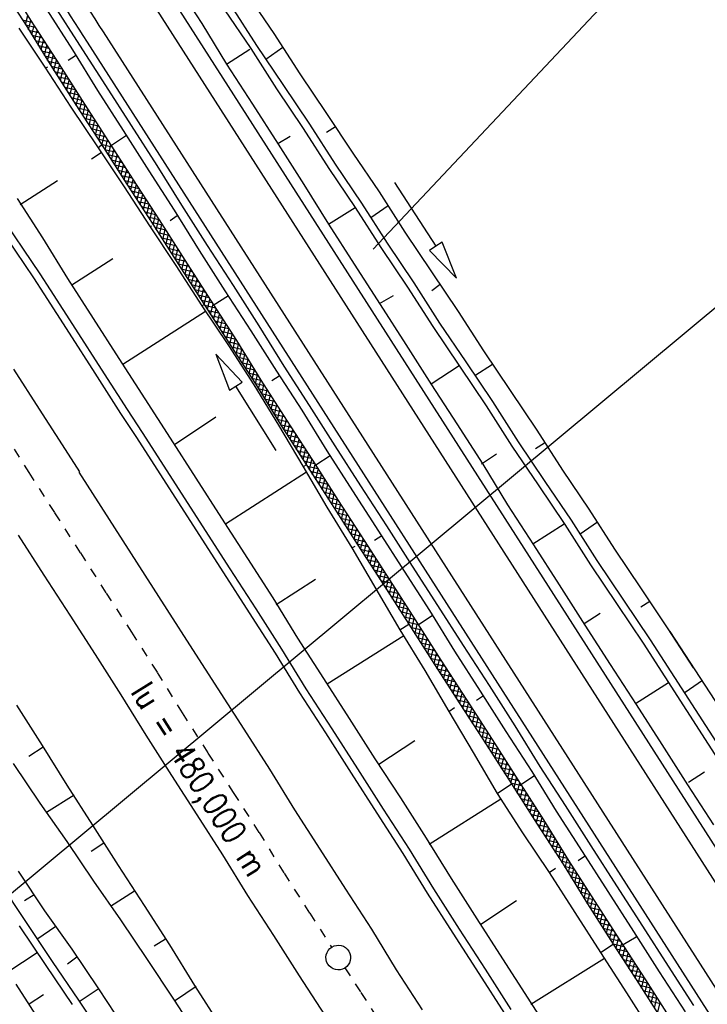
# Model space of a CAD drawing. Extents: x 448150 to 449332, y 437108 to 438384.
# Tile 35 of 172: x 448823 to 448859, y 437298 to 437350. Entities that reach past the tile are written whole.
import ezdxf

# ---------------------------------------------------------------- set-up
doc = ezdxf.new("R2010")
doc.units = 0
doc.header["$LTSCALE"] = 2
doc.header["$MEASUREMENT"] = 0
doc.linetypes.add('ACAD_ISO10W100W', pattern=[0.5, 0.25, -0.25])
doc.linetypes.add('AUSGEZOGEN', pattern=[0])
doc.layers.get('0').update_dxf_attribs({"linetype": 'AUSGEZOGEN'})
for name, color, linetype in [('213_GRENZL', 8, 'AUSGEZOGEN'), ('DB-Bahnachse', 7, 'CONTINUOUS'), ('DB-Boeschungen', 15, 'CONTINUOUS'), ('DB-Gleisachsen', 7, 'CONTINUOUS'), ('DB-GRABEN', 15, 'AUSGEZOGEN'), ('DB-Kabelanlagen', 15, 'CONTINUOUS'), ('DB-Wegboeschungen', 15, 'CONTINUOUS'), ('DB-Wege', 15, 'CONTINUOUS'), ('FBRTOP', 250, 'AUSGEZOGEN'), ('MULDE', 250, 'AUSGEZOGEN'), ('Planeinteilung', 250, 'CONTINUOUS'), ('RAHMEN', 7, 'AUSGEZOGEN'), ('SCHLITZRINNE', 200, 'AUSGEZOGEN')]:
    doc.layers.add(name, color=color, linetype=linetype)
doc.styles.add('ROMANS', font='romans.shx', dxfattribs={"width": 0.8})

# ---------------------------------------------------------------- blocks, each defined once
blk = doc.blocks.new('*X216')
at = {"color": 0, "linetype": 'ByBlock'}
for p, q in [((-30004, -425206), (-29592, -424794)), ((-29679, -425199), (-29267, -424787)), ((-29198, -425189), (-29592, -424794)), ((-29354, -425192), (-28942, -424780)), ((-28886, -425182), (-29281, -424788)), ((-29029, -425185), (-28617, -424773)), ((-28575, -425176), (-28969, -424781)), ((-28263, -425169), (-28658, -424774)), ((-55978, -425724), (-55567, -425313)), ((-55653, -425717), (-55241, -425306)), ((-55092, -425705), (-55486, -425312)), ((-55328, -425710), (-54916, -425299)), ((-54780, -425699), (-55175, -425304)), ((-55003, -425704), (-54591, -425292)), ((-54469, -425692), (-54863, -425297)), ((-54678, -425697), (-54266, -425285)), ((-54157, -425685), (-54552, -425291)), ((-54352, -425690), (-53940, -425278)), ((-53846, -425679), (-54240, -425284)), ((-54027, -425683), (-53615, -425271)), ((-53534, -425672), (-53929, -425277)), ((-53702, -425676), (-53290, -425264)), ((-53223, -425665), (-53617, -425271)), ((-53377, -425669), (-52965, -425257)), ((-52911, -425659), (-53306, -425264)), ((-53052, -425662), (-52640, -425250)), ((-52600, -425652), (-52994, -425257)), ((-52727, -425655), (-52315, -425243)), ((-52288, -425645), (-52683, -425251)), ((-52401, -425648), (-51989, -425236)), ((-51977, -425639), (-52371, -425244)), ((-52076, -425641), (-51664, -425229)), ((-51665, -425632), (-52060, -425237)), ((-51751, -425634), (-51339, -425222)), ((-51354, -425625), (-51748, -425231)), ((-51042, -425618), (-51437, -425224)), ((-51426, -425627), (-51014, -425215)), ((-50731, -425612), (-51125, -425217)), ((-51101, -425620), (-50689, -425208)), ((-50419, -425605), (-50814, -425210)), ((-50775, -425613), (-50363, -425201)), ((-50108, -425598), (-50502, -425204)), ((-50450, -425606), (-50038, -425194)), ((-49797, -425591), (-50191, -425197)), ((-50125, -425599), (-49713, -425187)), ((-49486, -425584), (-49879, -425190)), ((-49799, -425591), (-49388, -425180)), ((-49175, -425577), (-49568, -425184)), ((-49473, -425584), (-49063, -425173)), ((-48864, -425569), (-49256, -425177)), ((-49148, -425576), (-48738, -425166)), ((-48553, -425562), (-48945, -425170)), ((-48822, -425568), (-48412, -425159)), ((-48242, -425555), (-48633, -425164)), ((-48496, -425561), (-48087, -425152)), ((-47931, -425547), (-48322, -425157)), ((-48170, -425553), (-47762, -425145)), ((-47621, -425540), (-48010, -425150)), ((-47844, -425545), (-47437, -425138)), ((-47309, -425533), (-47699, -425144)), ((-47518, -425538), (-47111, -425130)), ((-46998, -425527), (-47387, -425137)), ((-47193, -425531), (-46786, -425123)), ((-46686, -425520), (-47076, -425130)), ((-46868, -425524), (-46460, -425116)), ((-46375, -425513), (-46765, -425123)), ((-46543, -425517), (-46135, -425108)), ((-46063, -425506), (-46454, -425116)), ((-46218, -425510), (-45809, -425101)), ((-45752, -425500), (-46143, -425109)), ((-45893, -425503), (-45484, -425094)), ((-45440, -425493), (-45831, -425102)), ((-45567, -425496), (-45158, -425087)), ((-45129, -425486), (-45520, -425095)), ((-45242, -425489), (-44833, -425079)), ((-44817, -425480), (-45209, -425088)), ((-44917, -425482), (-44507, -425072)), ((-44505, -425473), (-44898, -425081)), ((-44592, -425475), (-44182, -425065)), ((-44194, -425466), (-44587, -425074)), ((-43882, -425460), (-44275, -425067)), ((-44267, -425468), (-43856, -425057)), ((-43571, -425453), (-43964, -425060)), ((-43941, -425461), (-43530, -425050)), ((-43259, -425446), (-43653, -425053)), ((-43616, -425454), (-43205, -425043)), ((-42948, -425440), (-43342, -425046)), ((-43291, -425447), (-42879, -425035)), ((-42636, -425433), (-43031, -425039)), ((-42966, -425440), (-42554, -425028)), ((-42325, -425426), (-42719, -425032)), ((-42641, -425433), (-42229, -425021)), ((-42013, -425420), (-42408, -425025)), ((-42316, -425426), (-41904, -425014)), ((-41702, -425413), (-42097, -425018)), ((-41990, -425419), (-41578, -425007)), ((-41390, -425406), (-41785, -425012)), ((-41665, -425412), (-41253, -425000)), ((-41079, -425399), (-41474, -425005)), ((-41340, -425405), (-40928, -424993)), ((-40767, -425393), (-41162, -424998)), ((-41015, -425398), (-40603, -424986)), ((-40456, -425386), (-40851, -424991)), ((-40690, -425391), (-40278, -424979)), ((-40144, -425379), (-40539, -424985)), ((-40364, -425384), (-39955, -424975)), ((-39833, -425373), (-40227, -424978)), ((-40039, -425377), (-39636, -424974)), ((-39521, -425366), (-39913, -424975)), ((-39714, -425370), (-39318, -424974)), ((-39210, -425359), (-39595, -424974)), ((-39389, -425363), (-38999, -424973)), ((-38898, -425353), (-39277, -424974)), ((-39064, -425356), (-38680, -424973)), ((-38587, -425346), (-38960, -424973)), ((-38739, -425349), (-38362, -424972)), ((-38275, -425339), (-38642, -424973)), ((-38413, -425342), (-38043, -424972)), ((-37964, -425333), (-38324, -424972)), ((-38088, -425335), (-37724, -424971)), ((-37652, -425326), (-38007, -424972)), ((-37763, -425328), (-37402, -424967)), ((-37337, -425323), (-37689, -424971)), ((-37440, -425323), (-37077, -424960)), ((-37020, -425322), (-37375, -424967)), ((-37121, -425322), (-36752, -424953)), ((-36703, -425321), (-37064, -424960)), ((-36801, -425321), (-36426, -424946)), ((-36385, -425320), (-36752, -424953)), ((-36482, -425320), (-36101, -424939)), ((-36068, -425319), (-36441, -424946)), ((-36163, -425319), (-35776, -424932)), ((-35751, -425318), (-36129, -424940)), ((-35844, -425318), (-35451, -424925)), ((-35434, -425317), (-35818, -424933)), ((-35525, -425317), (-35126, -424918)), ((-35117, -425316), (-35506, -424926)), ((-35205, -425316), (-34800, -424911)), ((-34805, -425309), (-35195, -424920)), ((-34493, -425303), (-34884, -424913)), ((-34882, -425311), (-34474, -424903)), ((-34182, -425296), (-34573, -424905)), ((-34557, -425304), (-34148, -424895)), ((-33870, -425289), (-34262, -424898)), ((-34232, -425297), (-33822, -424888)), ((-33559, -425283), (-33951, -424891)), ((-33907, -425290), (-33496, -424880)), ((-33247, -425276), (-33640, -424883)), ((-33581, -425283), (-33171, -424872)), ((-32936, -425269), (-33329, -424876)), ((-33256, -425276), (-32845, -424865)), ((-32624, -425263), (-33018, -424869)), ((-32931, -425269), (-32519, -424857)), ((-32313, -425256), (-32707, -424862)), ((-32606, -425262), (-32194, -424850)), ((-32001, -425249), (-32396, -424855)), ((-32281, -425255), (-31869, -424843)), ((-31690, -425243), (-32084, -424848)), ((-31955, -425248), (-31544, -424836)), ((-31378, -425236), (-31773, -424841)), ((-31630, -425241), (-31218, -424829)), ((-31067, -425229), (-31461, -424835)), ((-31305, -425234), (-30893, -424822)), ((-30755, -425222), (-31150, -424828)), ((-30980, -425227), (-30568, -424815)), ((-30444, -425216), (-30838, -424821)), ((-30655, -425220), (-30243, -424808)), ((-30132, -425209), (-30527, -424814)), ((-30330, -425213), (-29918, -424801)), ((-29821, -425202), (-30215, -424808)), ((-29509, -425196), (-29904, -424801)), ((-81627, -426236), (-81217, -425826)), ((-80986, -426222), (-81378, -425830)), ((-81302, -426229), (-80892, -425818)), ((-80674, -426215), (-81067, -425822)), ((-80977, -426222), (-80566, -425811)), ((-80363, -426208), (-80756, -425815)), ((-80652, -426215), (-80240, -425803)), ((-80051, -426202), (-80445, -425808)), ((-80326, -426208), (-79914, -425796)), ((-79740, -426195), (-80134, -425800)), ((-80001, -426201), (-79589, -425789)), ((-79428, -426188), (-79823, -425794)), ((-79676, -426194), (-79264, -425782)), ((-79117, -426182), (-79511, -425787)), ((-79351, -426187), (-78939, -425775)), ((-78805, -426175), (-79200, -425780)), ((-79026, -426180), (-78614, -425768)), ((-78494, -426168), (-78888, -425774)), ((-78700, -426173), (-78289, -425761)), ((-78182, -426162), (-78577, -425767)), ((-78375, -426166), (-77963, -425754)), ((-77871, -426155), (-78265, -425760)), ((-78050, -426159), (-77638, -425747)), ((-77559, -426148), (-77954, -425754)), ((-77725, -426152), (-77313, -425740)), ((-77248, -426142), (-77642, -425747)), ((-77400, -426145), (-76988, -425733)), ((-76936, -426135), (-77331, -425740)), ((-77075, -426138), (-76663, -425726)), ((-76625, -426128), (-77019, -425734)), ((-76749, -426131), (-76337, -425719)), ((-76313, -426121), (-76708, -425727)), ((-76424, -426124), (-76012, -425712)), ((-76002, -426115), (-76396, -425720)), ((-76099, -426117), (-75687, -425705)), ((-75690, -426108), (-76085, -425713)), ((-75774, -426110), (-75362, -425698)), ((-75379, -426101), (-75773, -425707)), ((-75067, -426095), (-75462, -425700)), ((-75449, -426103), (-75037, -425691)), ((-74756, -426088), (-75150, -425693)), ((-75123, -426096), (-74712, -425684)), ((-74444, -426081), (-74839, -425687)), ((-74798, -426089), (-74386, -425677)), ((-74133, -426075), (-74527, -425680)), ((-74473, -426082), (-74061, -425670)), ((-73821, -426068), (-74216, -425673)), ((-74148, -426075), (-73736, -425663)), ((-73510, -426061), (-73904, -425667)), ((-73823, -426068), (-73411, -425656)), ((-73198, -426055), (-73593, -425660)), ((-73498, -426061), (-73086, -425649)), ((-72887, -426048), (-73281, -425653)), ((-73172, -426054), (-72760, -425642)), ((-72575, -426041), (-72970, -425647)), ((-72847, -426047), (-72437, -425636)), ((-72264, -426034), (-72658, -425640)), ((-72522, -426040), (-72114, -425632)), ((-71953, -426027), (-72345, -425635)), ((-72196, -426033), (-71792, -425628)), ((-71642, -426020), (-72030, -425631)), ((-71871, -426025), (-71470, -425624)), ((-71330, -426013), (-71716, -425627)), ((-71545, -426018), (-71148, -425620)), ((-71019, -426006), (-71402, -425624)), ((-71220, -426011), (-70826, -425616)), ((-70708, -425999), (-71088, -425620)), ((-70894, -426003), (-70503, -425612)), ((-70397, -425992), (-70773, -425616)), ((-70569, -425996), (-70181, -425608)), ((-70086, -425985), (-70459, -425612)), ((-70243, -425989), (-69859, -425604)), ((-69774, -425978), (-70145, -425608)), ((-69918, -425981), (-69537, -425600)), ((-69463, -425971), (-69830, -425604)), ((-69592, -425974), (-69214, -425596)), ((-69152, -425964), (-69516, -425600)), ((-69267, -425967), (-68892, -425592)), ((-68841, -425957), (-69202, -425596)), ((-68941, -425959), (-68570, -425588)), ((-68530, -425950), (-68888, -425592)), ((-68616, -425952), (-68248, -425584)), ((-68218, -425943), (-68573, -425588)), ((-68290, -425945), (-67926, -425580)), ((-67907, -425936), (-68259, -425584)), ((-67965, -425938), (-67603, -425576)), ((-67596, -425929), (-67945, -425580)), ((-67639, -425930), (-67278, -425569)), ((-67278, -425929), (-67630, -425577)), ((-67320, -425929), (-66953, -425562)), ((-66961, -425928), (-67319, -425570)), ((-66643, -425928), (-67007, -425563)), ((-67001, -425928), (-66628, -425555)), ((-66325, -425927), (-66696, -425557)), ((-66682, -425928), (-66303, -425548)), ((-66008, -425927), (-66384, -425550)), ((-66363, -425927), (-65977, -425541)), ((-65690, -425926), (-66073, -425543)), ((-66045, -425927), (-65652, -425534)), ((-65372, -425926), (-65761, -425537)), ((-65726, -425926), (-65327, -425527)), ((-65055, -425924), (-65450, -425530)), ((-65407, -425926), (-65002, -425520)), ((-64744, -425918), (-65138, -425523)), ((-65089, -425925), (-64677, -425513)), ((-64432, -425911), (-64827, -425516)), ((-64763, -425918), (-64351, -425506)), ((-64121, -425904), (-64515, -425510)), ((-64438, -425911), (-64026, -425499)), ((-63809, -425898), (-64204, -425503)), ((-64113, -425904), (-63701, -425492)), ((-63498, -425891), (-63892, -425496)), ((-63788, -425897), (-63376, -425485)), ((-63186, -425884), (-63581, -425490)), ((-63463, -425890), (-63051, -425478)), ((-62875, -425878), (-63269, -425483)), ((-63137, -425883), (-62726, -425471)), ((-62563, -425871), (-62958, -425476)), ((-62812, -425876), (-62400, -425464)), ((-62252, -425864), (-62646, -425470)), ((-62487, -425869), (-62075, -425457)), ((-61941, -425856), (-62335, -425463)), ((-62161, -425861), (-61750, -425450)), ((-61630, -425849), (-62023, -425456)), ((-61835, -425854), (-61425, -425443)), ((-61320, -425842), (-61712, -425450)), ((-61509, -425846), (-61100, -425436)), ((-61009, -425834), (-61400, -425443)), ((-61183, -425838), (-60774, -425429)), ((-60698, -425827), (-61089, -425436)), ((-60858, -425831), (-60449, -425422)), ((-60387, -425820), (-60777, -425429)), ((-60532, -425823), (-60124, -425415)), ((-60076, -425812), (-60466, -425423)), ((-60206, -425815), (-59799, -425408)), ((-59764, -425806), (-60154, -425416)), ((-59881, -425808), (-59474, -425401)), ((-59453, -425799), (-59843, -425409)), ((-59555, -425801), (-59149, -425394)), ((-59141, -425792), (-59531, -425403)), ((-59230, -425794), (-58823, -425387)), ((-58830, -425786), (-59220, -425396)), ((-58518, -425779), (-58908, -425389)), ((-58905, -425787), (-58498, -425380)), ((-58207, -425772), (-58597, -425383)), ((-58580, -425780), (-58173, -425373)), ((-57895, -425766), (-58285, -425376)), ((-58255, -425773), (-57848, -425367)), ((-57584, -425759), (-57974, -425369)), ((-57929, -425766), (-57522, -425359)), ((-57272, -425752), (-57662, -425363)), ((-57604, -425759), (-57197, -425352)), ((-56961, -425746), (-57351, -425355)), ((-57279, -425752), (-56871, -425344)), ((-56649, -425739), (-57040, -425348)), ((-56954, -425745), (-56545, -425336)), ((-56338, -425732), (-56729, -425341)), ((-56629, -425738), (-56219, -425329)), ((-56026, -425726), (-56418, -425333)), ((-56304, -425731), (-55893, -425321)), ((-55715, -425719), (-56107, -425326)), ((-55403, -425712), (-55797, -425319)), ((-90063, -426373), (-90415, -426020)), ((-90361, -426378), (-90000, -426017)), ((-89745, -426372), (-90098, -426019)), ((-90037, -426373), (-89675, -426010)), ((-89427, -426372), (-89786, -426013)), ((-89719, -426372), (-89350, -426003)), ((-89110, -426371), (-89475, -426006)), ((-89400, -426372), (-89025, -425996)), ((-88792, -426371), (-89163, -425999)), ((-89081, -426371), (-88700, -425989)), ((-88474, -426370), (-88852, -425993)), ((-88763, -426371), (-88374, -425982)), ((-88157, -426370), (-88540, -425986)), ((-88444, -426370), (-88049, -425975)), ((-87839, -426369), (-88229, -425979)), ((-88125, -426370), (-87724, -425968)), ((-87523, -426367), (-87917, -425973)), ((-87806, -426369), (-87399, -425961)), ((-87211, -426361), (-87606, -425966)), ((-87486, -426366), (-87074, -425955)), ((-86900, -426354), (-87294, -425959)), ((-87160, -426359), (-86748, -425948)), ((-86588, -426347), (-86983, -425953)), ((-86835, -426352), (-86423, -425941)), ((-86277, -426340), (-86671, -425946)), ((-86510, -426345), (-86098, -425934)), ((-85965, -426334), (-86360, -425939)), ((-86185, -426339), (-85773, -425927)), ((-85654, -426327), (-86048, -425932)), ((-85860, -426332), (-85448, -425920)), ((-85342, -426320), (-85737, -425926)), ((-85534, -426325), (-85122, -425913)), ((-85031, -426314), (-85425, -425919)), ((-85209, -426318), (-84797, -425906)), ((-84720, -426306), (-85114, -425912)), ((-84884, -426310), (-84472, -425899)), ((-84409, -426299), (-84802, -425906)), ((-84558, -426303), (-84147, -425892)), ((-84098, -426292), (-84491, -425899)), ((-84232, -426295), (-83822, -425885)), ((-83787, -426284), (-84179, -425892)), ((-83906, -426287), (-83497, -425878)), ((-83476, -426277), (-83868, -425886)), ((-83580, -426280), (-83171, -425871)), ((-83165, -426270), (-83556, -425879)), ((-83254, -426272), (-82846, -425864)), ((-82854, -426262), (-83245, -425872)), ((-82543, -426255), (-82933, -425866)), ((-82929, -426264), (-82521, -425857)), ((-82232, -426249), (-82622, -425859)), ((-82603, -426257), (-82195, -425849)), ((-81920, -426242), (-82311, -425852)), ((-82277, -426250), (-81869, -425841)), ((-81609, -426235), (-82000, -425844)), ((-81952, -426243), (-81543, -425834)), ((-81297, -426229), (-81689, -425837))]:
    blk.add_line(p, q, dxfattribs=at)
blk = doc.blocks.new('1135594')
at = {"layer": 'RAHMEN'}
blk.add_line((950, 5), (950, 589), dxfattribs=at)

msp = doc.modelspace()

# ---------------------------------------------------------------- hatches: boundary and pattern name
at = {"layer": 'SCHLITZRINNE'}
h = msp.add_hatch(dxfattribs=at)
h.set_pattern_fill('_USER', color=256, scale=1.5, angle=45, style=0, pattern_type=0)
h.set_pattern_definition([(0.19809, (448696.2442, 437758.0261), (-0.005186, 1.499991), [])])
edge = h.paths.add_edge_path()
edge.add_arc((450103.943, 439168.643), 1992.851, 225.253931, 225.326505)
edge.add_arc((450104.379, 439169.084), 1993.471, 225.326505, 225.685513)
edge.add_arc((450114.112, 439179.052), 2007.404, 225.685514, 226.043274)
edge.add_arc((450116.374, 439181.397), 2010.661, 226.043274, 226.400342)
edge.add_arc((450108.345, 439172.967), 1999.019, 226.400342, 226.758448)
edge.add_arc((450107.359, 439171.918), 1997.58, 226.758448, 227.116898)
edge.add_arc((450114.22, 439179.306), 2007.663, 227.116898, 227.474446)
edge.add_arc((450112.044, 439176.933), 2004.443, 227.474446, 227.83238)
edge.add_arc((450107.824, 439172.273), 1998.156, 227.83238, 228.190877)
edge.add_arc((450107.663, 439172.094), 1997.915, 228.190877, 228.549748)
edge.add_arc((450107.034, 439171.381), 1996.965, 228.549748, 228.908704)
edge.add_arc((450111.572, 439176.585), 2003.869, 228.908704, 229.265964)
edge.add_arc((450119.093, 439185.318), 2015.394, 229.265964, 229.6222)
edge.add_arc((450115.134, 439180.663), 2009.284, 229.6222, 229.979919)
edge.add_arc((450101.808, 439164.793), 1988.56, 229.979919, 230.339497)
edge.add_arc((450135.905, 439205.921), 2041.985, 230.339497, 230.699144)
edge.add_arc((450015.788, 439059.171), 1852.343, 230.699144, 231.076753)
edge.add_arc((450440.038, 439584.513), 2527.6, 231.076753, 231.41321)
edge.add_arc((449605.176, 438538.206), 1189.037, 231.413211, 231.903765)
edge.add_arc((451876.599, 441435.451), 4870.53, 231.903765, 232.054115)
edge.add_arc((449764.385, 438726.671), 1435.572, 232.054115, 232.331051)
edge.add_arc((663048.573, 714993.472), 350453.466, 232.33105148, 232.33182369)
edge.add_arc((452105.708, 441751.773), 5260.885, 232.331837, 232.33814)
edge.add_arc((1083717.784, 1260087.558), 1038995.508, 232.338139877, 232.338829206)
edge.add_arc((362297.748, 325361.769), 141749.668, 52.33595822, 52.34101086, ccw=False)
edge.add_arc((130991.073, 25697.409), 520301.522, 52.33458173, 52.33595822, ccw=False)
edge.add_arc((597397.743, 629905.021), 242982.187, 232.33379622, 232.33674373)
edge.add_arc((1091510.304, 1270060.009), 1051651.236, 232.336743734, 232.337424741)
edge.add_arc((63904.407, -61307.138), 630166.935, 52.33651599, 52.337652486, ccw=False)
edge.add_line((448950.678, 437541.271), (448965.933, 437529.496))
edge.add_arc((450103.943, 439168.643), 1993.351, 225.253931, 225.326505)
edge.add_arc((450104.379, 439169.084), 1993.971, 225.326505, 225.633952)
h = msp.add_hatch(dxfattribs=at)
h.set_pattern_fill('_USER', color=256, scale=1.5, angle=45, style=0, pattern_type=0)
h.set_pattern_definition([(1.0848, (448717.7677, 437736.8698), (-0.0283982, 1.4997312), [])])
edge = h.paths.add_edge_path()
edge.add_arc((450104.379, 439169.084), 1993.971, 225.677136, 225.685513)
edge.add_arc((450114.112, 439179.052), 2007.904, 225.685514, 226.043274)
edge.add_arc((450116.374, 439181.397), 2011.161, 226.043274, 226.348764)
edge.add_arc((450103.943, 439168.643), 1992.851, 225.253931, 225.326505)
edge.add_arc((450104.379, 439169.084), 1993.471, 225.326505, 225.685513)
edge.add_arc((450114.112, 439179.052), 2007.404, 225.685514, 226.043274)
edge.add_arc((450116.374, 439181.397), 2010.661, 226.043274, 226.400342)
edge.add_arc((450108.345, 439172.967), 1999.019, 226.400342, 226.758448)
edge.add_arc((450107.359, 439171.918), 1997.58, 226.758448, 227.116898)
edge.add_arc((450114.22, 439179.306), 2007.663, 227.116898, 227.474446)
edge.add_arc((450112.044, 439176.933), 2004.443, 227.474446, 227.83238)
edge.add_arc((450107.824, 439172.273), 1998.156, 227.83238, 228.190877)
edge.add_arc((450107.663, 439172.094), 1997.915, 228.190877, 228.549748)
edge.add_arc((450107.034, 439171.381), 1996.965, 228.549748, 228.908704)
edge.add_arc((450111.572, 439176.585), 2003.869, 228.908704, 229.265964)
edge.add_arc((450119.093, 439185.318), 2015.394, 229.265964, 229.6222)
edge.add_arc((450115.134, 439180.663), 2009.284, 229.6222, 229.979919)
edge.add_arc((450101.808, 439164.793), 1988.56, 229.979919, 230.339497)
edge.add_arc((450135.905, 439205.921), 2041.985, 230.339497, 230.699144)
edge.add_arc((450015.788, 439059.171), 1852.343, 230.699144, 231.076753)
edge.add_arc((450440.038, 439584.513), 2527.6, 231.076753, 231.41321)
edge.add_arc((449605.176, 438538.206), 1189.037, 231.413211, 231.903765)
edge.add_arc((451876.599, 441435.451), 4870.53, 231.903765, 232.054115)
edge.add_arc((449764.385, 438726.671), 1435.572, 232.054115, 232.331051)
edge.add_arc((663048.573, 714993.472), 350453.466, 232.33105148, 232.33182369)
edge.add_arc((452105.708, 441751.773), 5260.885, 232.331837, 232.33814)
edge.add_arc((1083717.784, 1260087.558), 1038995.508, 232.338139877, 232.338829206)
edge.add_arc((362297.748, 325361.769), 141749.668, 52.33595822, 52.34101086, ccw=False)
edge.add_arc((130991.073, 25697.409), 520301.522, 52.33458173, 52.33595822, ccw=False)
edge.add_arc((597397.743, 629905.021), 242982.187, 232.33379622, 232.33674373)
edge.add_arc((1091510.304, 1270060.009), 1051651.236, 232.336743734, 232.337424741)
edge.add_arc((63904.407, -61307.138), 630166.935, 52.33651599, 52.337652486, ccw=False)
edge.add_line((448950.678, 437541.271), (448965.933, 437529.496))
h = msp.add_hatch(dxfattribs=at)
h.set_pattern_fill('_USER', color=256, scale=1.5, angle=45, style=0, pattern_type=0)
h.set_pattern_definition([(1.92282, (448737.9663, 437717.5835), (-0.05033, 1.4991554), [])])
edge = h.paths.add_edge_path()
edge.add_arc((450116.374, 439181.397), 2011.161, 226.391578, 226.400342)
edge.add_arc((450108.345, 439172.967), 1999.519, 226.400342, 226.758448)
edge.add_arc((450107.359, 439171.918), 1998.08, 226.758448, 227.116898)
edge.add_arc((450114.22, 439179.306), 2008.163, 227.116898, 227.474446)
edge.add_arc((450112.044, 439176.933), 2004.943, 227.474446, 227.83238)
edge.add_arc((450107.824, 439172.273), 1998.656, 227.83238, 228.068653)
edge.add_arc((450103.943, 439168.643), 1992.851, 225.253931, 225.326505)
edge.add_arc((450104.379, 439169.084), 1993.471, 225.326505, 225.685513)
edge.add_arc((450114.112, 439179.052), 2007.404, 225.685514, 226.043274)
edge.add_arc((450116.374, 439181.397), 2010.661, 226.043274, 226.400342)
edge.add_arc((450108.345, 439172.967), 1999.019, 226.400342, 226.758448)
edge.add_arc((450107.359, 439171.918), 1997.58, 226.758448, 227.116898)
edge.add_arc((450114.22, 439179.306), 2007.663, 227.116898, 227.474446)
edge.add_arc((450112.044, 439176.933), 2004.443, 227.474446, 227.83238)
edge.add_arc((450107.824, 439172.273), 1998.156, 227.83238, 228.190877)
edge.add_arc((450107.663, 439172.094), 1997.915, 228.190877, 228.549748)
edge.add_arc((450107.034, 439171.381), 1996.965, 228.549748, 228.908704)
edge.add_arc((450111.572, 439176.585), 2003.869, 228.908704, 229.265964)
edge.add_arc((450119.093, 439185.318), 2015.394, 229.265964, 229.6222)
edge.add_arc((450115.134, 439180.663), 2009.284, 229.6222, 229.979919)
edge.add_arc((450101.808, 439164.793), 1988.56, 229.979919, 230.339497)
edge.add_arc((450135.905, 439205.921), 2041.985, 230.339497, 230.699144)
edge.add_arc((450015.788, 439059.171), 1852.343, 230.699144, 231.076753)
edge.add_arc((450440.038, 439584.513), 2527.6, 231.076753, 231.41321)
edge.add_arc((449605.176, 438538.206), 1189.037, 231.413211, 231.903765)
edge.add_arc((451876.599, 441435.451), 4870.53, 231.903765, 232.054115)
edge.add_arc((449764.385, 438726.671), 1435.572, 232.054115, 232.331051)
edge.add_arc((663048.573, 714993.472), 350453.466, 232.33105148, 232.33182369)
edge.add_arc((452105.708, 441751.773), 5260.885, 232.331837, 232.33814)
edge.add_arc((1083717.784, 1260087.558), 1038995.508, 232.338139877, 232.338829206)
edge.add_arc((362297.748, 325361.769), 141749.668, 52.33595822, 52.34101086, ccw=False)
edge.add_arc((130991.073, 25697.409), 520301.522, 52.33458173, 52.33595822, ccw=False)
edge.add_arc((597397.743, 629905.021), 242982.187, 232.33379622, 232.33674373)
edge.add_arc((1091510.304, 1270060.009), 1051651.236, 232.336743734, 232.337424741)
edge.add_arc((63904.407, -61307.138), 630166.935, 52.33651599, 52.337652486, ccw=False)
edge.add_line((448950.678, 437541.271), (448965.933, 437529.496))
h = msp.add_hatch(dxfattribs=at)
h.set_pattern_fill('_USER', color=256, scale=1.5, angle=45, style=0, pattern_type=0)
h.set_pattern_definition([(5.43336, (448830.8072, 437635.437), (-0.142032, 1.4932605), [])])
edge = h.paths.add_edge_path()
edge.add_arc((450115.134, 439180.663), 2009.784, 229.703318, 229.979919)
edge.add_arc((450101.808, 439164.793), 1989.06, 229.979919, 230.339497)
edge.add_arc((450135.905, 439205.921), 2042.485, 230.339497, 230.699144)
edge.add_arc((450015.788, 439059.171), 1852.843, 230.699144, 231.076753)
edge.add_arc((450440.038, 439584.513), 2528.1, 231.076753, 231.211068)
edge.add_arc((450103.943, 439168.643), 1992.851, 225.253931, 225.326505)
edge.add_arc((450104.379, 439169.084), 1993.471, 225.326505, 225.685513)
edge.add_arc((450114.112, 439179.052), 2007.404, 225.685514, 226.043274)
edge.add_arc((450116.374, 439181.397), 2010.661, 226.043274, 226.400342)
edge.add_arc((450108.345, 439172.967), 1999.019, 226.400342, 226.758448)
edge.add_arc((450107.359, 439171.918), 1997.58, 226.758448, 227.116898)
edge.add_arc((450114.22, 439179.306), 2007.663, 227.116898, 227.474446)
edge.add_arc((450112.044, 439176.933), 2004.443, 227.474446, 227.83238)
edge.add_arc((450107.824, 439172.273), 1998.156, 227.83238, 228.190877)
edge.add_arc((450107.663, 439172.094), 1997.915, 228.190877, 228.549748)
edge.add_arc((450107.034, 439171.381), 1996.965, 228.549748, 228.908704)
edge.add_arc((450111.572, 439176.585), 2003.869, 228.908704, 229.265964)
edge.add_arc((450119.093, 439185.318), 2015.394, 229.265964, 229.6222)
edge.add_arc((450115.134, 439180.663), 2009.284, 229.6222, 229.979919)
edge.add_arc((450101.808, 439164.793), 1988.56, 229.979919, 230.339497)
edge.add_arc((450135.905, 439205.921), 2041.985, 230.339497, 230.699144)
edge.add_arc((450015.788, 439059.171), 1852.343, 230.699144, 231.076753)
edge.add_arc((450440.038, 439584.513), 2527.6, 231.076753, 231.41321)
edge.add_arc((449605.176, 438538.206), 1189.037, 231.413211, 231.903765)
edge.add_arc((451876.599, 441435.451), 4870.53, 231.903765, 232.054115)
edge.add_arc((449764.385, 438726.671), 1435.572, 232.054115, 232.331051)
edge.add_arc((663048.573, 714993.472), 350453.466, 232.33105148, 232.33182369)
edge.add_arc((452105.708, 441751.773), 5260.885, 232.331837, 232.33814)
edge.add_arc((1083717.784, 1260087.558), 1038995.508, 232.338139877, 232.338829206)
edge.add_arc((362297.748, 325361.769), 141749.668, 52.33595822, 52.34101086, ccw=False)
edge.add_arc((130991.073, 25697.409), 520301.522, 52.33458173, 52.33595822, ccw=False)
edge.add_arc((597397.743, 629905.021), 242982.187, 232.33379622, 232.33674373)
edge.add_arc((1091510.304, 1270060.009), 1051651.236, 232.336743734, 232.337424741)
edge.add_arc((63904.407, -61307.138), 630166.935, 52.33651599, 52.337652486, ccw=False)
edge.add_line((448950.678, 437541.271), (448965.933, 437529.496))

# ---------------------------------------------------------------- linework, layer by layer
at = {"layer": '213_GRENZL'}
msp.add_line((448841.767, 437338.092), (448893.528, 437393.087), dxfattribs=at)
at = {"layer": 'DB-Bahnachse', "linetype": 'ACAD_ISO10W100W'}
for p, q in [((448822.341, 437328.419), (448823.631, 437326.327)), ((448823.631, 437326.327), (448824.989, 437324.213)), ((448824.989, 437324.213), (448826.347, 437322.099)), ((448826.347, 437322.099), (448827.704, 437319.985)), ((448827.704, 437319.985), (448829.039, 437317.916)), ((448829.039, 437317.916), (448830.397, 437315.802)), ((448830.397, 437315.802), (448831.71, 437313.665)), ((448831.71, 437313.665), (448833.068, 437311.551)), ((448833.068, 437311.551), (448834.403, 437309.481)), ((448834.403, 437309.481), (448835.761, 437307.367)), ((448835.761, 437307.367), (448837.074, 437305.231)), ((448837.074, 437305.231), (448838.432, 437303.117)), ((448838.432, 437303.117), (448839.581, 437301.328)), ((448840.285, 437300.235), (448841.124, 437298.933)), ((448841.124, 437298.933), (448842.482, 437296.819))]:
    msp.add_line(p, q, dxfattribs=at)
at = {"layer": 'DB-Bahnachse', "linetype": 'Continuous'}
msp.add_ellipse((448839.932, 437300.781), major_axis=(0.46, 0.46), ratio=1, start_param=4.476415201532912, end_param=10.7596005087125, dxfattribs=at)
at = {"layer": 'DB-Boeschungen', "linetype": 'Continuous'}
for p, q in [((448822.08, 437352.073), (448823.438, 437349.959)), ((448822.414, 437352.3), (448823.727, 437350.163)), ((448824.573, 437350.706), (448825.93, 437348.592)), ((448823.727, 437350.163), (448825.085, 437348.049)), ((448823.104, 437349.733), (448824.484, 437347.687)), ((448823.438, 437349.959), (448824.751, 437347.823)), ((448825.93, 437348.592), (448827.244, 437346.455)), ((448825.085, 437348.049), (448826.443, 437345.935)), ((448826.089, 437348.28), (448825.711, 437348.031)), ((448824.484, 437347.687), (448825.842, 437345.572)), ((448824.507, 437347.642), (448824.64, 437347.71)), ((448824.751, 437347.823), (448826.109, 437345.709)), ((448827.244, 437346.455), (448828.601, 437344.341)), ((448826.443, 437345.935), (448827.8, 437343.821)), ((448825.842, 437345.572), (448827.244, 437343.481)), ((448826.109, 437345.709), (448827.444, 437343.639)), ((448828.601, 437344.341), (448829.959, 437342.227)), ((448827.8, 437343.821), (448829.135, 437341.751)), ((448827.981, 437343.576), (448828.782, 437344.097)), ((448827.244, 437343.481), (448828.646, 437341.39)), ((448827.267, 437343.437), (448827.467, 437343.595)), ((448827.444, 437343.639), (448828.802, 437341.525)), ((448826.926, 437342.858), (448827.447, 437343.192)), ((448829.959, 437342.227), (448831.294, 437340.158)), ((448823.175, 437340.454), (448825.137, 437341.711)), ((448829.135, 437341.751), (448830.493, 437339.637)), ((448828.646, 437341.39), (448829.981, 437339.32)), ((448828.802, 437341.525), (448830.159, 437339.411)), ((448823.016, 437340.766), (448824.351, 437338.696)), ((448831.294, 437340.158), (448832.607, 437338.021)), ((448830.493, 437339.637), (448831.851, 437337.523)), ((448831.453, 437339.846), (448831.075, 437339.597)), ((448829.981, 437339.32), (448831.383, 437337.229)), ((448830.004, 437339.276), (448830.093, 437339.321)), ((448830.159, 437339.411), (448831.517, 437337.297)), ((448824.351, 437338.696), (448825.664, 437336.56)), ((448825.89, 437336.226), (448828.049, 437337.606)), ((448832.607, 437338.021), (448833.965, 437335.907)), ((448831.383, 437337.229), (448832.741, 437335.115)), ((448831.517, 437337.297), (448832.875, 437335.183)), ((448831.851, 437337.523), (448833.208, 437335.409)), ((448825.664, 437336.56), (448827.022, 437334.446)), ((448833.345, 437335.142), (448834.146, 437335.662)), ((448833.965, 437335.907), (448835.323, 437333.793)), ((448832.741, 437335.115), (448832.875, 437335.183)), ((448832.741, 437335.115), (448834.143, 437333.024)), ((448832.875, 437335.183), (448834.21, 437333.114)), ((448833.208, 437335.409), (448834.566, 437333.295)), ((448827.022, 437334.446), (448828.379, 437332.331)), ((448828.583, 437332.042), (448832.945, 437334.826)), ((448835.323, 437333.793), (448836.68, 437331.679)), ((448834.143, 437333.024), (448835.478, 437330.954)), ((448834.21, 437333.114), (448835.567, 437331)), ((448834.566, 437333.295), (448835.857, 437331.203)), ((448828.379, 437332.331), (448829.737, 437330.217)), ((448836.817, 437331.412), (448836.438, 437331.163)), ((448836.68, 437331.679), (448838.015, 437329.609)), ((448835.478, 437330.954), (448836.792, 437328.818)), ((448835.501, 437330.91), (448835.546, 437330.932)), ((448835.567, 437331), (448836.881, 437328.863)), ((448835.857, 437331.203), (448837.214, 437329.089)), ((448829.737, 437330.217), (448831.072, 437328.148)), ((448831.298, 437327.814), (448833.479, 437329.262)), ((448838.015, 437329.609), (448839.329, 437327.473)), ((448836.792, 437328.818), (448838.06, 437326.658)), ((448836.881, 437328.863), (448838.238, 437326.749)), ((448837.214, 437329.089), (448838.572, 437326.975)), ((448831.072, 437328.148), (448832.43, 437326.034)), ((448838.753, 437326.73), (448839.509, 437327.228)), ((448839.329, 437327.473), (448840.686, 437325.359)), ((448838.083, 437326.613), (448838.238, 437326.749)), ((448838.238, 437326.749), (448839.573, 437324.679)), ((448838.572, 437326.975), (448839.93, 437324.861)), ((448833.991, 437323.631), (448838.264, 437326.369)), ((448838.06, 437326.658), (448839.329, 437324.499)), ((448832.43, 437326.034), (448833.788, 437323.92)), ((448840.686, 437325.359), (448842.044, 437323.245)), ((448839.573, 437324.679), (448840.931, 437322.565)), ((448839.93, 437324.861), (448841.288, 437322.747)), ((448839.329, 437324.499), (448840.642, 437322.362)), ((448833.788, 437323.92), (448835.145, 437321.806)), ((448842.044, 437323.245), (448843.402, 437321.131)), ((448840.931, 437322.565), (448842.289, 437320.451)), ((448841.288, 437322.747), (448842.623, 437320.678)), ((448842.225, 437323), (448841.847, 437322.751)), ((448840.642, 437322.362), (448840.82, 437322.453)), ((448840.642, 437322.362), (448841.911, 437320.203)), ((448835.145, 437321.806), (448836.48, 437319.736)), ((448843.402, 437321.131), (448844.737, 437319.061)), ((448836.662, 437319.38), (448838.731, 437320.715)), ((448842.289, 437320.451), (448843.647, 437318.337)), ((448842.623, 437320.678), (448843.98, 437318.563)), ((448841.911, 437320.203), (448843.179, 437318.043)), ((448836.48, 437319.736), (448837.793, 437317.6)), ((448844.737, 437319.061), (448846.05, 437316.924)), ((448843.98, 437318.563), (448845.338, 437316.449)), ((448844.161, 437318.319), (448844.873, 437318.794)), ((448843.179, 437318.043), (448843.647, 437318.337)), ((448843.179, 437318.043), (448844.492, 437315.906)), ((448843.647, 437318.337), (448845.004, 437316.223)), ((448837.793, 437317.6), (448839.151, 437315.486)), ((448839.355, 437315.197), (448843.383, 437317.754)), ((448846.05, 437316.924), (448847.408, 437314.81)), ((448845.338, 437316.449), (448846.696, 437314.335)), ((448844.492, 437315.906), (448845.761, 437313.747)), ((448845.004, 437316.223), (448846.339, 437314.154)), ((448839.151, 437315.486), (448840.509, 437313.372)), ((448847.408, 437314.81), (448848.765, 437312.696)), ((448846.696, 437314.335), (448848.031, 437312.266)), ((448847.588, 437314.566), (448847.21, 437314.317)), ((448822.981, 437314.07), (448824.339, 437311.956)), ((448845.761, 437313.747), (448846.05, 437313.95)), ((448845.761, 437313.747), (448847.03, 437311.588)), ((448846.339, 437314.154), (448847.697, 437312.04)), ((448840.509, 437313.372), (448841.867, 437311.258)), ((448848.765, 437312.696), (448850.123, 437310.582)), ((448842.07, 437310.968), (448843.961, 437312.213)), ((448848.031, 437312.266), (448849.388, 437310.152)), ((448824.384, 437311.867), (448823.628, 437311.37)), ((448824.339, 437311.956), (448825.629, 437309.864)), ((448847.697, 437312.04), (448849.055, 437309.926)), ((448841.867, 437311.258), (448843.202, 437309.188)), ((448847.03, 437311.588), (448848.298, 437309.428)), ((448822.803, 437311.006), (448824.205, 437308.914)), ((448850.123, 437310.582), (448851.414, 437308.49)), ((448849.388, 437310.152), (448850.746, 437308.038)), ((448849.525, 437309.885), (448850.237, 437310.36)), ((448825.629, 437309.864), (448826.987, 437307.75)), ((448848.298, 437309.428), (448849.055, 437309.926)), ((448849.055, 437309.926), (448850.412, 437307.812)), ((448826.013, 437309.33), (448824.567, 437308.425)), ((448843.202, 437309.188), (448844.559, 437307.074)), ((448844.718, 437306.762), (448848.502, 437309.139)), ((448848.298, 437309.428), (448849.633, 437307.359)), ((448824.205, 437308.914), (448825.629, 437306.89)), ((448850.746, 437308.038), (448852.059, 437305.901)), ((448851.414, 437308.49), (448852.771, 437306.376)), ((448826.987, 437307.75), (448828.345, 437305.636)), ((448850.412, 437307.812), (448851.77, 437305.698)), ((448844.559, 437307.074), (448845.873, 437304.937)), ((448849.633, 437307.359), (448851.035, 437305.267)), ((448825.629, 437306.89), (448827.032, 437304.799)), ((448827.575, 437306.815), (448826.908, 437306.363)), ((448852.952, 437306.132), (448852.574, 437305.883)), ((448852.771, 437306.376), (448854.129, 437304.262)), ((448828.345, 437305.636), (448829.702, 437303.522)), ((448851.035, 437305.267), (448851.369, 437305.493)), ((448851.77, 437305.698), (448853.061, 437303.606)), ((448852.059, 437305.901), (448853.417, 437303.787)), ((448845.873, 437304.937), (448847.23, 437302.823)), ((448851.035, 437305.267), (448852.393, 437303.153)), ((448827.032, 437304.799), (448828.456, 437302.775)), ((448829.205, 437304.279), (448827.936, 437303.464)), ((448854.129, 437304.262), (448855.487, 437302.148)), ((448829.702, 437303.522), (448831.037, 437301.453)), ((448847.434, 437302.534), (448849.325, 437303.778)), ((448853.061, 437303.606), (448854.418, 437301.492)), ((448853.417, 437303.787), (448854.752, 437301.718)), ((448847.23, 437302.823), (448848.588, 437300.709)), ((448852.393, 437303.153), (448853.751, 437301.039)), ((448828.456, 437302.775), (448829.858, 437300.683)), ((448854.933, 437301.473), (448855.623, 437301.881)), ((448855.487, 437302.148), (448856.844, 437300.034)), ((448830.834, 437301.742), (448830.233, 437301.379)), ((448831.037, 437301.453), (448832.351, 437299.316)), ((448853.751, 437301.039), (448854.418, 437301.492)), ((448854.418, 437301.492), (448855.776, 437299.377)), ((448854.752, 437301.718), (448856.11, 437299.604)), ((448850.082, 437298.328), (448853.954, 437300.75)), ((448853.751, 437301.039), (448855.109, 437298.925)), ((448829.858, 437300.683), (448831.26, 437298.592)), ((448848.588, 437300.709), (448849.923, 437298.64)), ((448856.844, 437300.034), (448858.202, 437297.92)), ((448832.441, 437299.25), (448831.35, 437298.526)), ((448832.351, 437299.316), (448833.708, 437297.202)), ((448855.776, 437299.377), (448857.134, 437297.263)), ((448856.11, 437299.604), (448857.467, 437297.49)), ((448855.109, 437298.925), (448856.444, 437296.856)), ((448831.26, 437298.592), (448832.595, 437296.523)), ((448849.923, 437298.64), (448851.281, 437296.526))]:
    msp.add_line(p, q, dxfattribs=at)
at = {"layer": 'DB-Gleisachsen', "linetype": 'Continuous'}
for p, q in [((448822.824, 437331.779), (448824.182, 437329.665)), ((448824.182, 437329.665), (448825.54, 437327.551)), ((448825.54, 437327.551), (448826.309, 437326.372)), ((448826.263, 437326.342), (448830.903, 437319.117)), ((448823.07, 437323.038), (448824.427, 437320.924)), ((448824.427, 437320.924), (448825.785, 437318.81)), ((448830.903, 437319.117), (448832.261, 437317.003)), ((448825.785, 437318.81), (448827.12, 437316.74)), ((448832.261, 437317.003), (448833.596, 437314.934)), ((448827.12, 437316.74), (448828.478, 437314.626)), ((448833.596, 437314.934), (448834.954, 437312.82)), ((448828.478, 437314.626), (448829.791, 437312.49)), ((448834.954, 437312.82), (448836.312, 437310.706)), ((448829.791, 437312.49), (448831.149, 437310.376)), ((448836.312, 437310.706), (448837.625, 437308.569)), ((448831.149, 437310.376), (448832.484, 437308.306)), ((448837.625, 437308.569), (448838.96, 437306.499)), ((448832.484, 437308.306), (448833.841, 437306.192)), ((448838.96, 437306.499), (448840.317, 437304.385)), ((448833.841, 437306.192), (448835.155, 437304.055)), ((448840.317, 437304.385), (448841.675, 437302.271)), ((448835.155, 437304.055), (448836.512, 437301.941)), ((448836.512, 437301.941), (448837.87, 437299.827)), ((448841.675, 437302.271), (448842.988, 437300.135)), ((448837.87, 437299.827), (448839.205, 437297.758)), ((448842.988, 437300.135), (448844.346, 437298.021))]:
    msp.add_line(p, q, dxfattribs=at)
at = {"layer": 'DB-GRABEN', "linetype": 'Continuous'}
for p, q in [((448835.166, 437351.502), (448836.546, 437349.455)), ((448833.942, 437350.71), (448835.322, 437348.663)), ((448834.276, 437350.936), (448835.634, 437348.822)), ((448836.546, 437349.455), (448837.903, 437347.341)), ((448834.053, 437347.849), (448835.277, 437348.64)), ((448835.322, 437348.663), (448836.679, 437346.549)), ((448835.634, 437348.822), (448837.013, 437346.775)), ((448836.109, 437348.11), (448837.021, 437348.743)), ((448837.903, 437347.341), (448839.306, 437345.25)), ((448836.679, 437346.549), (448838.082, 437344.458)), ((448837.013, 437346.775), (448838.415, 437344.684)), ((448839.306, 437345.25), (448840.708, 437343.158)), ((448838.082, 437344.458), (448839.439, 437342.344)), ((448838.415, 437344.684), (448839.773, 437342.57)), ((448839.781, 437344.538), (448839.313, 437344.244)), ((448836.746, 437343.665), (448837.392, 437344.05)), ((448840.708, 437343.158), (448842.087, 437341.112)), ((448839.439, 437342.344), (448840.819, 437340.297)), ((448839.773, 437342.57), (448841.153, 437340.523)), ((448842.887, 437341.603), (448845.071, 437338.252)), ((448842.087, 437341.112), (448843.445, 437338.998)), ((448839.417, 437339.414), (448840.819, 437340.297)), ((448840.819, 437340.297), (448842.177, 437338.183)), ((448841.153, 437340.523), (448842.51, 437338.409)), ((448841.65, 437339.767), (448842.562, 437340.4)), ((448843.445, 437338.998), (448844.847, 437336.906)), ((448842.177, 437338.183), (448843.579, 437336.092)), ((448842.51, 437338.409), (448843.913, 437336.318)), ((448845.071, 437338.252), (448844.736, 437338.033)), ((448845.406, 437338.47), (448845.071, 437338.252)), ((448846.163, 437336.576), (448845.406, 437338.47)), ((448844.736, 437338.033), (448846.163, 437336.576)), ((448844.847, 437336.906), (448846.25, 437334.815)), ((448843.579, 437336.092), (448844.914, 437334.022)), ((448843.913, 437336.318), (448845.27, 437334.204)), ((448845.3, 437336.239), (448844.855, 437335.9)), ((448842.11, 437335.231), (448842.844, 437335.661)), ((448846.25, 437334.815), (448847.585, 437332.746)), ((448844.914, 437334.022), (448846.316, 437331.931)), ((448845.27, 437334.204), (448846.65, 437332.157)), ((448833.477, 437332.574), (448834.201, 437330.667)), ((448834.879, 437331.092), (448833.477, 437332.574)), ((448847.585, 437332.746), (448848.987, 437330.654)), ((448844.825, 437331.003), (448846.294, 437331.975)), ((448846.316, 437331.931), (448847.718, 437329.84)), ((448846.65, 437332.157), (448848.052, 437330.066)), ((448847.125, 437331.445), (448848.06, 437332.034)), ((448834.201, 437330.667), (448834.54, 437330.88)), ((448834.54, 437330.88), (448834.879, 437331.092)), ((448836.666, 437327.491), (448834.54, 437330.88)), ((448848.987, 437330.654), (448850.389, 437328.563)), ((448847.718, 437329.84), (448849.076, 437327.726)), ((448848.052, 437330.066), (448849.41, 437327.952)), ((448850.389, 437328.563), (448851.747, 437326.449)), ((448849.076, 437327.726), (448850.456, 437325.679)), ((448849.41, 437327.952), (448850.812, 437325.86)), ((448850.797, 437327.873), (448850.33, 437327.579)), ((448847.473, 437326.797), (448848.274, 437327.317)), ((448851.747, 437326.449), (448853.126, 437324.402)), ((448850.456, 437325.679), (448851.858, 437323.587)), ((448850.812, 437325.86), (448852.192, 437323.814)), ((448853.126, 437324.402), (448854.484, 437322.288)), ((448850.189, 437322.569), (448851.835, 437323.632)), ((448851.858, 437323.587), (448853.216, 437321.473)), ((448852.192, 437323.814), (448853.549, 437321.7)), ((448852.667, 437323.102), (448853.579, 437323.735)), ((448854.484, 437322.288), (448855.886, 437320.197)), ((448853.216, 437321.473), (448854.618, 437319.382)), ((448853.549, 437321.7), (448854.952, 437319.608)), ((448855.886, 437320.197), (448857.289, 437318.105)), ((448854.952, 437319.608), (448856.354, 437317.517)), ((448856.339, 437319.529), (448855.871, 437319.235)), ((448852.881, 437318.385), (448853.727, 437318.928)), ((448854.618, 437319.382), (448855.998, 437317.335)), ((448857.289, 437318.105), (448858.624, 437316.036)), ((448855.998, 437317.335), (448863.762, 437305.246)), ((448856.354, 437317.517), (448864.015, 437305.641)), ((448855.597, 437314.157), (448857.333, 437315.266)), ((448858.209, 437314.758), (448859.121, 437315.391)), ((448858.379, 437310.019), (448859.224, 437310.562)), ((448823.065, 437305.333), (448824.467, 437303.242)), ((448822.083, 437304.72), (448823.462, 437302.673)), ((448823.921, 437304.085), (448823.409, 437303.768)), ((448824.467, 437303.242), (448825.891, 437301.218)), ((448823.129, 437302.447), (448824.531, 437300.356)), ((448823.462, 437302.673), (448824.865, 437300.582)), ((448825.052, 437302.417), (448824.051, 437301.738)), ((448824.079, 437301.023), (448822.521, 437300.005)), ((448826.16, 437300.793), (448825.671, 437300.431)), ((448825.891, 437301.218), (448827.294, 437299.127)), ((448824.531, 437300.356), (448825.911, 437298.309)), ((448824.865, 437300.582), (448826.244, 437298.535)), ((448822.951, 437299.382), (448824.308, 437297.268)), ((448823.652, 437298.336), (448824.408, 437298.834)), ((448827.291, 437299.124), (448826.29, 437298.446)), ((448827.294, 437299.127), (448828.696, 437297.035)), ((448826.244, 437298.535), (448827.647, 437296.444))]:
    msp.add_line(p, q, dxfattribs=at)
at = {"layer": 'DB-Kabelanlagen', "linetype": 'Continuous'}
for p, q in [((448820.215, 437341.989), (448823.875, 437336.588)), ((448820.55, 437342.204), (448824.21, 437336.803)), ((448823.875, 437336.588), (448824.418, 437335.742)), ((448824.21, 437336.803), (448824.753, 437335.957)), ((448824.418, 437335.742), (448825.753, 437333.672)), ((448824.753, 437335.957), (448826.088, 437333.888)), ((448825.753, 437333.672), (448827.111, 437331.558)), ((448826.088, 437333.888), (448827.446, 437331.774)), ((448827.111, 437331.558), (448828.469, 437329.444)), ((448827.446, 437331.774), (448828.804, 437329.66)), ((448828.469, 437329.444), (448829.261, 437328.221)), ((448828.804, 437329.66), (448829.596, 437328.436)), ((448829.261, 437328.221), (448833.889, 437321.046)), ((448829.596, 437328.436), (448834.224, 437321.262)), ((448833.889, 437321.046), (448835.246, 437318.932)), ((448834.224, 437321.262), (448835.582, 437319.148)), ((448835.246, 437318.932), (448836.604, 437316.818)), ((448835.582, 437319.148), (448836.939, 437317.034)), ((448836.604, 437316.818), (448837.894, 437314.726)), ((448836.939, 437317.034), (448838.23, 437314.942)), ((448838.23, 437314.942), (448839.587, 437312.828)), ((448837.894, 437314.726), (448839.252, 437312.612)), ((448839.587, 437312.828), (448840.945, 437310.714)), ((448839.252, 437312.612), (448840.61, 437310.498)), ((448840.945, 437310.714), (448842.303, 437308.6)), ((448840.61, 437310.498), (448841.968, 437308.384)), ((448842.303, 437308.6), (448843.661, 437306.485)), ((448841.968, 437308.384), (448843.325, 437306.27)), ((448843.661, 437306.485), (448844.951, 437304.393)), ((448843.325, 437306.27), (448844.616, 437304.178)), ((448844.951, 437304.393), (448846.309, 437302.279)), ((448844.616, 437304.178), (448845.973, 437302.064)), ((448845.973, 437302.064), (448847.331, 437299.95)), ((448846.309, 437302.279), (448847.666, 437300.165)), ((448847.331, 437299.95), (448848.689, 437297.836)), ((448847.666, 437300.165), (448849.024, 437298.051))]:
    msp.add_line(p, q, dxfattribs=at)
at = {"layer": 'DB-Wegboeschungen', "linetype": 'Continuous'}
for p, q in [((448831.405, 437352.055), (448832.74, 437349.985)), ((448824.951, 437350.955), (448826.309, 437348.841)), ((448832.74, 437349.985), (448834.053, 437347.849)), ((448826.309, 437348.841), (448827.666, 437346.727)), ((448834.053, 437347.849), (448835.411, 437345.735)), ((448827.666, 437346.727), (448829.024, 437344.613)), ((448835.411, 437345.735), (448836.769, 437343.621)), ((448829.024, 437344.613), (448830.382, 437342.499)), ((448836.769, 437343.621), (448838.126, 437341.506)), ((448830.382, 437342.499), (448831.672, 437340.407)), ((448838.126, 437341.506), (448839.417, 437339.414)), ((448831.672, 437340.407), (448833.03, 437338.293)), ((448839.417, 437339.414), (448840.775, 437337.3)), ((448833.03, 437338.293), (448834.388, 437336.178)), ((448840.775, 437337.3), (448842.132, 437335.186)), ((448834.388, 437336.178), (448835.745, 437334.064)), ((448842.132, 437335.186), (448843.49, 437333.072)), ((448835.745, 437334.064), (448837.059, 437331.928)), ((448843.49, 437333.072), (448844.848, 437330.958)), ((448837.059, 437331.928), (448838.394, 437329.858)), ((448844.848, 437330.958), (448846.183, 437328.889)), ((448838.394, 437329.858), (448839.751, 437327.744)), ((448846.183, 437328.889), (448847.54, 437326.775)), ((448839.751, 437327.744), (448841.109, 437325.63)), ((448847.54, 437326.775), (448848.854, 437324.638)), ((448841.109, 437325.63), (448842.467, 437323.516)), ((448848.854, 437324.638), (448850.211, 437322.524)), ((448842.467, 437323.516), (448843.825, 437321.402)), ((448850.211, 437322.524), (448851.569, 437320.41)), ((448843.825, 437321.402), (448845.16, 437319.333)), ((448851.569, 437320.41), (448852.927, 437318.296)), ((448845.16, 437319.333), (448846.517, 437317.219)), ((448852.927, 437318.296), (448854.262, 437316.226)), ((448857.389, 437317.951), (448865.835, 437305.003)), ((448846.517, 437317.219), (448847.875, 437315.105)), ((448854.262, 437316.226), (448855.62, 437314.112)), ((448847.875, 437315.105), (448849.233, 437312.991)), ((448855.62, 437314.112), (448856.977, 437311.998)), ((448849.233, 437312.991), (448850.546, 437310.854)), ((448856.977, 437311.998), (448858.335, 437309.884)), ((448850.546, 437310.854), (448851.881, 437308.784)), ((448858.335, 437309.884), (448859.693, 437307.77)), ((448851.881, 437308.784), (448853.239, 437306.67)), ((448853.239, 437306.67), (448854.596, 437304.556)), ((448854.596, 437304.556), (448855.954, 437302.442)), ((448855.954, 437302.442), (448857.312, 437300.328)), ((448857.312, 437300.328), (448858.647, 437298.259))]:
    msp.add_line(p, q, dxfattribs=at)
at = {"layer": 'DB-Wege', "linetype": 'Continuous'}
for p, q in [((448830.911, 437351.698), (448862.833, 437301.838)), ((448830.069, 437351.159), (448860.203, 437304.092)), ((448827.542, 437349.541), (448868.155, 437286.107)), ((448826.7, 437349.002), (448867.313, 437285.568))]:
    msp.add_line(p, q, dxfattribs=at)
for major_axis, start_param, end_param in [((177.837, 177.837), 2.873638, 2.925684), ((-178.544, 178.544), 1.302842, 1.354888)]:
    msp.add_ellipse((449039.349, 437485.15), major_axis=major_axis, ratio=1, start_param=start_param, end_param=end_param, dxfattribs=at)
at = {"layer": 'FBRTOP'}
for points in [[(448942.498, 437571.586, 0.000003), (448952.392, 437563.949, -0.000005), (448962.287, 437556.312, -0.000002), (448991.973, 437533.398, 0.000001), (449021.658, 437510.484, 0), (449059.524, 437481.257, 0), (449100.819, 437449.382, 0.000002), (449140.4, 437418.831, -0.000003), (449179.981, 437388.28, -0.000002), (449197.089, 437375.075, 0.000004)], [(448902.917, 437602.137, 0.000003), (448912.812, 437594.5, -0.000022)]]:
    msp.add_lwpolyline(points, format="xyb", dxfattribs=at)
at = {"layer": 'FBRTOP', "const_width": 0.5}
for points in [[(448933.332, 437559.712, 0.000003), (448943.227, 437552.075, -0.000005), (448953.122, 437544.437, -0.000002), (448982.808, 437521.524, 0.000001), (449012.493, 437498.61, 0), (449050.358, 437469.383, 0), (449091.654, 437437.508, 0.000002), (449131.235, 437406.957, -0.000003), (449170.816, 437376.406, -0.000001), (449185.277, 437365.244, 0.000004)], [(448940.677, 437569.227, 0.000003), (448950.572, 437561.59, -0.000005), (448960.466, 437553.953, -0.000002), (448990.152, 437531.039)], [(449098.999, 437447.023, 0.000002), (449138.58, 437416.472, -0.000003), (449178.161, 437385.922, -0.000002), (449194.742, 437373.122, 0.000004)], [(448901.097, 437599.778, 0.000003), (448910.992, 437592.141, -0.000022)], [(448893.751, 437590.263, 0.000003), (448903.647, 437582.626, -0.000022)]]:
    msp.add_lwpolyline(points, format="xyb", dxfattribs=at)
at = {"layer": 'MULDE'}
for points in [[(449082.033, 437395.651, -0.000947), (449094.845, 437386.154, 0.001011), (449106.842, 437377.264, 0.000367), (449107.415, 437376.841, 0.000009), (449131.747, 437358.942, 0.00096), (449151.3, 437344.615, 0.01169)], [(449080.845, 437394.043, -0.000947), (449093.651, 437384.549, 0.001011), (449105.654, 437375.654, 0.000367), (449106.23, 437375.23, 0.000009), (449130.561, 437357.33, 0.000999), (449150.928, 437342.411, 0.01169), (449152.739, 437341.153, 0.108955), (449153.934, 437340.695, 0.049413), (449155.676, 437340.607, 0.04766)]]:
    msp.add_lwpolyline(points, format="xyb", dxfattribs=at)

# ---------------------------------------------------------------- block references
at = {"layer": 'DB-GRABEN', "linetype": 'Continuous', "xscale": 0.0009999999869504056, "yscale": 0.0009999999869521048, "zscale": 0.001, "rotation": 301.4796983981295}
msp.add_blockref('*X216', (449234.109, 437495.771), dxfattribs=at)
at = {"layer": 'Planeinteilung', "linetype": 'Continuous', "rotation": 309.7713901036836}
msp.add_blockref('1135594', (448149.704, 437980.018), dxfattribs=at)

# ---------------------------------------------------------------- texts
at = {"layer": 'DB-Bahnachse', "linetype": 'Continuous', "style": 'ROMANS', "oblique": 360, "width": 0.8334}
msp.add_text('lu = 480,000 m', height=1.25, rotation=302.4999, dxfattribs=at).set_placement((448828.971, 437314.764))

doc.saveas('drawing.dxf')
